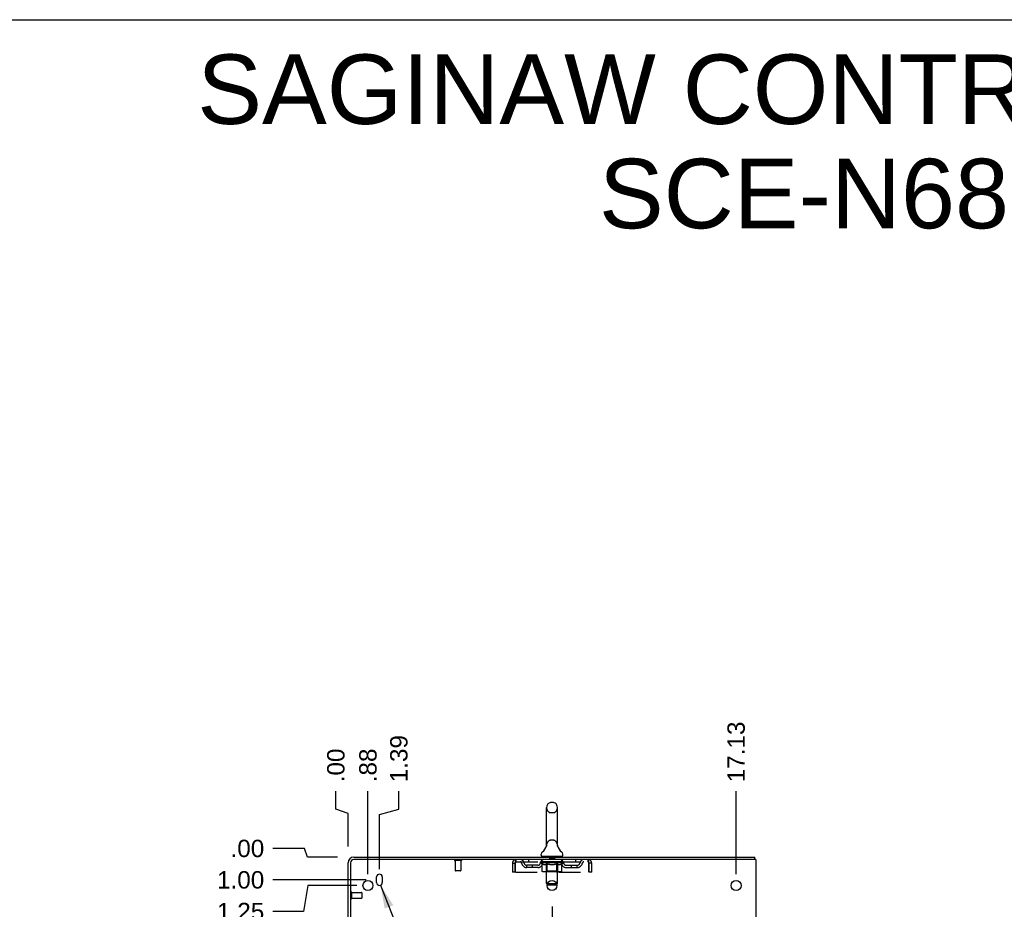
# Model space of a CAD drawing. Header units: inches. Extents: x 0 to 174, y 0 to 112.
# Tile 28 of 29: x 87 to 130, y 73 to 112. Entities that reach past the tile are written whole.
import ezdxf

# ---------------------------------------------------------------- set-up
doc = ezdxf.new("R2010")
doc.units = ezdxf.units.IN
doc.header["$LTSCALE"] = 9.560375
doc.header["$MEASUREMENT"] = 0
doc.linetypes.add('HIDDEN', pattern=[0.2, 0.1, -0.1])
doc.layers.get('0').update_dxf_attribs({"linetype": 'CONTINUOUS'})
doc.layers.add('DEFAULT_2', color=8, linetype='HIDDEN')
doc.layers.add('DIMENSIONS', color=7, linetype='CONTINUOUS')
doc.styles.get("Standard").update_dxf_attribs({"font": 'arial.ttf'})
doc.dimstyles.new('DIMSTYLE_2', dxfattribs={"dimtxt": 0.766875, "dimasz": 1.0225, "dimexe": 0.09, "dimexo": 0.07, "dimgap": 0.01875, "dimtad": 0, "dimtih": 1, "dimtoh": 1, "dimzin": 4, "dimdsep": 46, "dimtxsty": 'Standard', "dimblk": '_FILLED', "dimblk1": '_FILLED', "dimblk2": '_FILLED', "dimcen": 0.09, "dimadec": 3, "dimazin": 1, "dimtfac": 1, "dimtdec": 3, "dimtofl": 0, "dimtmove": 0, "dimatfit": 3, "dimldrblk": '_FILLED', "dimfxl": 0, "dimtolj": 1, "dimtzin": 4, "dimarcsym": 0})
doc.dimstyles.get("Standard").update_dxf_attribs({"dimtxt": 0.869125, "dimasz": 1.0225, "dimexe": 0.09, "dimexo": 0.07, "dimgap": 0.09, "dimtad": 0, "dimtih": 1, "dimtoh": 1, "dimdec": 3, "dimzin": 4, "dimdsep": 46, "dimtxsty": 'Standard', "dimblk": '_FILLED', "dimblk1": '_FILLED', "dimblk2": '_FILLED', "dimcen": 0.09, "dimadec": 3, "dimazin": 1, "dimtp": 0.001, "dimtm": 0.001, "dimtfac": 1, "dimtdec": 3, "dimtofl": 0, "dimtmove": 0, "dimatfit": 3, "dimldrblk": '_FILLED', "dimfxl": 0, "dimtolj": 1, "dimtzin": 4, "dimarcsym": 0})

# ---------------------------------------------------------------- blocks, each defined once
blk = doc.blocks.new('*D10')
at = {"layer": 'DIMENSIONS', "color": 2, "linetype": 'Continuous'}
blk.add_line((102.201, 74.526), (98.09, 74.526), dxfattribs=at)
at = {"layer": 'DIMENSIONS', "color": 2, "linetype": 'Continuous', "insert": (97.707, 74.91), "char_height": 0.7669, "width": 2.08396, "attachment_point": 3, "line_spacing_factor": 0.9}
blk.add_mtext('1.00', dxfattribs=at)
blk = doc.blocks.new('_FILLED')
at = {"color": 0, "linetype": 'ByBlock'}
blk.add_solid([(0, 0), (-1, 0.2), (-1, -0.2)], dxfattribs=at)
blk = doc.blocks.new('*D11')
at = {"layer": 'DIMENSIONS', "color": 2, "linetype": 'Continuous'}
for p, q in [((99.485, 75.912), (98.09, 75.912)), ((99.609, 75.526), (99.485, 75.912)), ((100.938, 75.526), (99.609, 75.526))]:
    blk.add_line(p, q, dxfattribs=at)
at = {"layer": 'DIMENSIONS', "color": 2, "linetype": 'Continuous', "insert": (97.707, 76.295), "char_height": 0.7669, "width": 1.48814, "attachment_point": 3, "line_spacing_factor": 0.9}
blk.add_mtext('.00', dxfattribs=at)
blk = doc.blocks.new('*D12')
at = {"layer": 'DIMENSIONS', "color": 2, "linetype": 'Continuous'}
for p, q in [((99.628, 74.276), (99.432, 73.126)), ((101.785, 74.276), (99.628, 74.276)), ((99.432, 73.126), (98.09, 73.126))]:
    blk.add_line(p, q, dxfattribs=at)
at = {"layer": 'DIMENSIONS', "color": 2, "linetype": 'Continuous', "insert": (97.707, 73.51), "char_height": 0.7669, "width": 2.08396, "attachment_point": 3, "line_spacing_factor": 0.9}
blk.add_mtext('1.25', dxfattribs=at)
blk = doc.blocks.new('*D13')
at = {"layer": 'DIMENSIONS', "color": 2, "linetype": 'Continuous'}
blk.add_line((104.941, 48.526), (98.09, 48.526), dxfattribs=at)
at = {"layer": 'DIMENSIONS', "color": 2, "linetype": 'Continuous', "insert": (97.707, 48.91), "char_height": 0.7669, "width": 2.67979, "attachment_point": 3, "line_spacing_factor": 0.9}
blk.add_mtext('27.00', dxfattribs=at)
blk = doc.blocks.new('*D14')
at = {"layer": 'DIMENSIONS', "color": 2, "linetype": 'Continuous'}
blk.add_line((104.941, 44.026), (98.09, 44.026), dxfattribs=at)
at = {"layer": 'DIMENSIONS', "color": 2, "linetype": 'Continuous', "insert": (97.707, 44.41), "char_height": 0.7669, "width": 2.67979, "attachment_point": 3, "line_spacing_factor": 0.9}
blk.add_mtext('31.50', dxfattribs=at)
blk = doc.blocks.new('*D15')
at = {"layer": 'DIMENSIONS', "color": 2, "linetype": 'Continuous'}
for p, q in [((99.307, 45.675), (98.09, 45.675)), ((99.453, 45.276), (99.307, 45.675)), ((101.785, 45.276), (99.453, 45.276))]:
    blk.add_line(p, q, dxfattribs=at)
at = {"layer": 'DIMENSIONS', "color": 2, "linetype": 'Continuous', "insert": (97.707, 46.059), "char_height": 0.7669, "width": 2.67979, "attachment_point": 3, "line_spacing_factor": 0.9}
blk.add_mtext('30.25', dxfattribs=at)
blk = doc.blocks.new('*D16')
at = {"layer": 'DIMENSIONS', "color": 2, "linetype": 'Continuous'}
for p, q in [((99.402, 42.776), (99.281, 42.391)), ((109.91, 42.776), (99.402, 42.776)), ((99.281, 42.391), (98.09, 42.391))]:
    blk.add_line(p, q, dxfattribs=at)
at = {"layer": 'DIMENSIONS', "color": 2, "linetype": 'Continuous', "insert": (97.707, 42.775), "char_height": 0.7669, "width": 2.67979, "attachment_point": 3, "line_spacing_factor": 0.9}
blk.add_mtext('32.75', dxfattribs=at)
blk = doc.blocks.new('*D18')
at = {"layer": 'DIMENSIONS', "color": 2, "linetype": 'Continuous'}
blk.add_line((102.282, 74.773), (102.282, 78.445), dxfattribs=at)
at = {"layer": 'DIMENSIONS', "color": 2, "linetype": 'Continuous', "insert": (101.898, 78.829), "char_height": 0.7669, "width": 1.48814, "attachment_point": 1, "rotation": 90, "line_spacing_factor": 0.9}
blk.add_mtext('.88', dxfattribs=at)
blk = doc.blocks.new('*D19')
at = {"layer": 'DIMENSIONS', "color": 2, "linetype": 'Continuous'}
for p, q in [((100.865, 77.644), (100.865, 78.445)), ((101.407, 77.45), (100.865, 77.644)), ((101.407, 75.996), (101.407, 77.45))]:
    blk.add_line(p, q, dxfattribs=at)
at = {"layer": 'DIMENSIONS', "color": 2, "linetype": 'Continuous', "insert": (100.481, 78.829), "char_height": 0.7669, "width": 1.48814, "attachment_point": 1, "rotation": 90, "line_spacing_factor": 0.9}
blk.add_mtext('.00', dxfattribs=at)
blk = doc.blocks.new('*D20')
at = {"layer": 'DIMENSIONS', "color": 2, "linetype": 'Continuous'}
for p, q in [((103.645, 77.646), (103.645, 78.445)), ((102.792, 77.406), (103.645, 77.646)), ((102.792, 74.992), (102.792, 77.406))]:
    blk.add_line(p, q, dxfattribs=at)
at = {"layer": 'DIMENSIONS', "color": 2, "linetype": 'Continuous', "insert": (103.262, 78.829), "char_height": 0.7669, "width": 2.08396, "attachment_point": 1, "rotation": 90, "line_spacing_factor": 0.9}
blk.add_mtext('1.39', dxfattribs=at)
blk = doc.blocks.new('*D21')
at = {"layer": 'DIMENSIONS', "color": 2, "linetype": 'Continuous'}
blk.add_line((110.407, 73.342), (110.407, 72.028), dxfattribs=at)
at = {"layer": 'DIMENSIONS', "color": 2, "linetype": 'Continuous', "insert": (110.023, 71.645), "char_height": 0.7669, "width": 2.08396, "attachment_point": 3, "rotation": 90, "line_spacing_factor": 0.9}
blk.add_mtext('9.00', dxfattribs=at)
blk = doc.blocks.new('*D22')
at = {"layer": 'DIMENSIONS', "color": 2, "linetype": 'Continuous'}
blk.add_line((118.532, 74.773), (118.532, 78.445), dxfattribs=at)
at = {"layer": 'DIMENSIONS', "color": 2, "linetype": 'Continuous', "insert": (118.148, 78.829), "char_height": 0.7669, "width": 2.67979, "attachment_point": 1, "rotation": 90, "line_spacing_factor": 0.9}
blk.add_mtext('17.13', dxfattribs=at)

msp = doc.modelspace()

# ---------------------------------------------------------------- linework, layer by layer
at = {"color": 7, "linetype": 'Continuous'}
for p, q in [((0, 112.475), (173.825, 112.475)), ((110.471, 77.934), (110.343, 77.934)), ((110.165, 76.049), (110.165, 77.712)), ((110.648, 76.049), (110.648, 77.712)), ((110.165, 76.044), (110.165, 76.049)), ((110.648, 76.049), (110.648, 76.044)), ((109.932, 75.616), (109.932, 75.654)), ((110.16, 76.005), (110.16, 76.004)), ((110.164, 76.02), (110.163, 76.02)), ((110.163, 76.02), (110.163, 76.019)), ((110.163, 76.019), (110.163, 76.018)), ((110.163, 76.018), (110.163, 76.018)), ((110.165, 76.027), (110.164, 76.026)), ((110.164, 76.026), (110.164, 76.025)), ((110.164, 76.026), (110.164, 76.026)), ((110.164, 76.025), (110.164, 76.024)), ((110.164, 76.025), (110.164, 76.024)), ((110.164, 76.024), (110.164, 76.023)), ((110.164, 76.024), (110.164, 76.023)), ((110.164, 76.023), (110.164, 76.022)), ((110.164, 76.022), (110.164, 76.022)), ((110.164, 76.022), (110.164, 76.021)), ((110.164, 76.021), (110.164, 76.02)), ((110.165, 76.044), (110.165, 76.043)), ((110.165, 76.043), (110.165, 76.042)), ((110.165, 76.043), (110.165, 76.042)), ((110.165, 76.042), (110.165, 76.041)), ((110.165, 76.042), (110.165, 76.041)), ((110.165, 76.041), (110.165, 76.04)), ((110.165, 76.04), (110.165, 76.039)), ((110.165, 76.039), (110.165, 76.038)), ((110.165, 76.039), (110.165, 76.038)), ((110.165, 76.038), (110.165, 76.037)), ((110.165, 76.037), (110.165, 76.036)), ((110.165, 76.037), (110.165, 76.036)), ((110.165, 76.036), (110.165, 76.035)), ((110.165, 76.035), (110.165, 76.034)), ((110.165, 76.034), (110.165, 76.034)), ((110.165, 76.034), (110.165, 76.033)), ((110.165, 76.033), (110.165, 76.032)), ((110.165, 76.033), (110.165, 76.032)), ((110.165, 76.032), (110.165, 76.031)), ((110.165, 76.031), (110.165, 76.03)), ((110.165, 76.031), (110.165, 76.03)), ((110.165, 76.03), (110.165, 76.029)), ((110.165, 76.029), (110.165, 76.028)), ((110.165, 76.029), (110.165, 76.028)), ((110.165, 76.028), (110.165, 76.027)), ((110.165, 76.028), (110.165, 76.027)), ((110.648, 76.043), (110.648, 76.044)), ((110.648, 76.044), (110.648, 76.044)), ((110.648, 76.037), (110.648, 76.038)), ((110.648, 76.036), (110.648, 76.037)), ((110.648, 76.037), (110.648, 76.037)), ((110.648, 76.035), (110.648, 76.036)), ((110.648, 76.036), (110.648, 76.036)), ((110.648, 76.034), (110.648, 76.035)), ((110.649, 76.034), (110.648, 76.034)), ((110.649, 76.033), (110.649, 76.034)), ((110.649, 76.032), (110.649, 76.033)), ((110.649, 76.033), (110.649, 76.033)), ((110.649, 76.031), (110.649, 76.032)), ((110.649, 76.03), (110.649, 76.031)), ((110.649, 76.031), (110.649, 76.031)), ((110.649, 76.029), (110.649, 76.03)), ((110.649, 76.03), (110.649, 76.03)), ((110.649, 76.028), (110.649, 76.029)), ((110.649, 76.027), (110.649, 76.028)), ((110.649, 76.028), (110.649, 76.028)), ((110.649, 76.026), (110.649, 76.027)), ((110.649, 76.024), (110.649, 76.026)), ((110.649, 76.025), (110.649, 76.026)), ((110.65, 76.024), (110.649, 76.025)), ((110.65, 76.023), (110.65, 76.024)), ((110.65, 76.022), (110.65, 76.023)), ((110.65, 76.022), (110.65, 76.023)), ((110.65, 76.021), (110.65, 76.022)), ((110.65, 76.02), (110.65, 76.021)), ((110.65, 76.019), (110.65, 76.02)), ((110.65, 76.018), (110.65, 76.019)), ((110.651, 76.018), (110.65, 76.018)), ((110.654, 76.004), (110.654, 76.005)), ((110.882, 75.616), (110.882, 75.654)), ((109.969, 75.556), (109.969, 75.526)), ((110.844, 75.556), (109.969, 75.556)), ((110.844, 75.556), (110.844, 75.526)), ((119.351, 75.422), (119.317, 75.422)), ((119.355, 75.422), (119.355, 75.526)), ((110.218, 74.306), (110.195, 74.329)), ((110.208, 74.366), (110.606, 74.366)), ((110.596, 74.306), (110.619, 74.329)), ((110.218, 74.306), (110.596, 74.306))]:
    msp.add_line(p, q, dxfattribs=at)
at = {"color": 3, "linetype": 'Continuous'}
for p, q in [((101.407, 72.13), (101.407, 75.28)), ((101.511, 75.28), (101.511, 72.119)), ((101.653, 75.526), (119.355, 75.526)), ((119.317, 75.422), (101.653, 75.422)), ((119.407, 75.422), (119.351, 75.422)), ((119.407, 75.422), (119.407, 7.63)), ((102.667, 74.401), (102.667, 74.651)), ((102.917, 74.651), (102.917, 74.401))]:
    msp.add_line(p, q, dxfattribs=at)
at = {"color": 7, "linetype": 'Continuous'}
for points in [[(110.648, 76.039), (110.648, 76.039), (110.648, 76.04), (110.648, 76.041), (110.648, 76.041), (110.648, 76.042), (110.648, 76.043), (110.648, 76.043)], [(110.648, 76.04), (110.648, 76.041), (110.648, 76.041), (110.648, 76.042), (110.648, 76.043), (110.648, 76.043)], [(110.648, 76.038), (110.648, 76.039), (110.648, 76.039)]]:
    msp.add_lwpolyline(points, dxfattribs=at)
at = {"color": 3, "linetype": 'Continuous'}
for centre in [(102.282, 74.276), (110.407, 74.276), (118.532, 74.276)]:
    msp.add_circle(centre, 0.219, dxfattribs=at)
at = {"color": 7, "linetype": 'Continuous'}
for centre, radius, start, end in [((110.407, 77.712), 0.241, 123.1848, 180), ((110.343, 77.809), 0.125, 90, 123.1848), ((110.471, 77.809), 0.125, 56.8152, 90), ((110.407, 77.712), 0.241, 0, 56.8152), ((110.057, 75.654), 0.125, 126.7414, 180), ((109.992, 75.616), 0.06, 180, 270), ((109.683, 76.155), 0.5, 306.7414, 344.6791), ((111.131, 76.155), 0.5, 195.3209, 233.2586), ((110.822, 75.616), 0.06, 270, 360), ((110.757, 75.654), 0.125, 0, 53.2586)]:
    msp.add_arc(centre, radius, start, end, dxfattribs=at)
at = {"color": 3, "linetype": 'Continuous'}
for centre, radius, start, end in [((101.653, 75.28), 0.246, 90, 180), ((101.653, 75.28), 0.142, 90, 180), ((102.792, 74.651), 0.125, 0, 180), ((102.792, 74.401), 0.125, 180, 360)]:
    msp.add_arc(centre, radius, start, end, dxfattribs=at)
at = {"layer": 'DEFAULT_2', "color": 8, "linetype": 'HIDDEN'}
for p, q in [((110.471, 77.489), (110.343, 77.489)), ((110.471, 76.271), (110.343, 76.271)), ((110.16, 76.005), (110.16, 76.005)), ((110.16, 76.004), (110.16, 76.004)), ((110.16, 76.004), (110.16, 76.004)), ((110.16, 76.004), (110.16, 76.004)), ((110.16, 76.004), (110.16, 76.004)), ((110.654, 76.004), (110.654, 76.004)), ((106.403, 75.379), (106.119, 75.379)), ((106.137, 75.379), (106.137, 74.932)), ((106.385, 75.379), (106.385, 74.932)), ((108.657, 75.255), (108.657, 74.86)), ((108.657, 75.255), (108.761, 75.255)), ((108.761, 75.255), (108.761, 74.86)), ((108.791, 74.86), (108.791, 75.255)), ((108.824, 75.318), (108.824, 75.422)), ((108.824, 75.318), (111.99, 75.318)), ((109.376, 75.422), (109.376, 75.318)), ((109.901, 75.281), (109.901, 75.313)), ((109.901, 75.313), (110.146, 75.313)), ((109.978, 75.227), (109.901, 75.281)), ((110.913, 75.281), (109.901, 75.281)), ((109.902, 75.313), (109.902, 75.317)), ((109.998, 75.316), (109.902, 75.317)), ((109.908, 75.313), (109.908, 75.318)), ((109.915, 75.31), (109.915, 75.313)), ((109.915, 75.31), (110.898, 75.31)), ((109.922, 75.31), (109.922, 75.313)), ((109.923, 75.31), (109.923, 75.313)), ((109.931, 75.313), (109.931, 75.318)), ((109.944, 75.31), (109.944, 75.313)), ((109.946, 75.31), (109.946, 75.313)), ((109.968, 75.313), (109.968, 75.318)), ((109.969, 75.318), (109.969, 75.422)), ((109.978, 74.902), (109.978, 75.227)), ((109.978, 75.227), (109.99, 75.219)), ((109.98, 75.31), (109.98, 75.313)), ((109.982, 75.31), (109.982, 75.313)), ((110.002, 75.212), (109.99, 75.219)), ((109.998, 75.313), (109.998, 75.316)), ((110.013, 75.205), (110.002, 75.212)), ((110.025, 75.2), (110.013, 75.205)), ((110.019, 75.313), (110.019, 75.318)), ((110.02, 75.31), (110.02, 75.313)), ((110.021, 75.31), (110.021, 75.313)), ((110.023, 75.31), (110.023, 75.313)), ((110.036, 75.195), (110.025, 75.2)), ((110.029, 75.31), (110.029, 75.313)), ((110.029, 75.31), (110.029, 75.313)), ((110.032, 75.31), (110.032, 75.313)), ((110.034, 75.31), (110.034, 75.314)), ((110.048, 75.192), (110.036, 75.195)), ((110.038, 75.31), (110.038, 75.313)), ((110.123, 75.192), (110.048, 75.192)), ((110.049, 75.31), (110.049, 75.313)), ((110.064, 75.31), (110.064, 75.315)), ((110.064, 75.31), (110.064, 75.313)), ((110.08, 75.31), (110.08, 75.313)), ((110.08, 75.31), (110.08, 75.313)), ((110.081, 75.313), (110.081, 75.318)), ((110.089, 75.31), (110.089, 75.313)), ((110.093, 75.31), (110.093, 75.313)), ((110.1, 75.31), (110.1, 75.313)), ((110.109, 75.31), (110.109, 75.316)), ((110.121, 75.31), (110.121, 75.313)), ((110.123, 75.192), (110.134, 75.195)), ((110.124, 75.31), (110.124, 75.313)), ((110.146, 75.2), (110.134, 75.195)), ((110.157, 75.205), (110.145, 75.2)), ((110.146, 75.31), (110.146, 75.313)), ((110.149, 75.556), (110.149, 75.526)), ((110.199, 75.313), (110.15, 75.313)), ((110.154, 75.313), (110.154, 75.318)), ((110.157, 74.904), (110.157, 75.279)), ((110.169, 75.211), (110.157, 75.205)), ((110.158, 74.366), (110.158, 75.526)), ((110.159, 75.31), (110.159, 75.313)), ((110.163, 75.31), (110.163, 75.313)), ((110.168, 75.31), (110.168, 75.317)), ((110.18, 75.219), (110.168, 75.211)), ((110.171, 75.31), (110.171, 75.313)), ((110.18, 75.31), (110.18, 75.313)), ((110.192, 75.226), (110.18, 75.218)), ((110.192, 74.902), (110.192, 75.226)), ((110.192, 75.226), (110.215, 75.219)), ((110.199, 75.31), (110.199, 75.313)), ((110.259, 75.313), (110.212, 75.313)), ((110.238, 75.212), (110.215, 75.219)), ((110.228, 75.31), (110.228, 75.313)), ((110.234, 75.313), (110.234, 75.318)), ((110.237, 75.31), (110.237, 75.313)), ((110.261, 75.205), (110.238, 75.212)), ((110.239, 75.31), (110.239, 75.318)), ((110.241, 75.31), (110.241, 75.313)), ((110.247, 75.31), (110.247, 75.313)), ((110.259, 75.31), (110.259, 75.313)), ((110.283, 75.2), (110.261, 75.205)), ((110.323, 75.313), (110.28, 75.313)), ((110.306, 75.195), (110.283, 75.2)), ((110.29, 75.31), (110.29, 75.313)), ((110.302, 75.546), (110.302, 75.466)), ((110.328, 75.192), (110.305, 75.196)), ((110.502, 75.456), (110.312, 75.456)), ((110.315, 75.313), (110.407, 75.318)), ((110.319, 75.313), (110.319, 75.318)), ((110.319, 75.313), (110.319, 75.318)), ((110.319, 75.318), (110.319, 75.318)), ((110.319, 75.31), (110.319, 75.313)), ((110.322, 75.31), (110.322, 75.313)), ((110.323, 75.31), (110.323, 75.313)), ((110.324, 75.31), (110.324, 75.313)), ((110.486, 75.192), (110.328, 75.192)), ((110.39, 75.313), (110.352, 75.313)), ((110.356, 75.31), (110.356, 75.313)), ((110.39, 75.31), (110.39, 75.313)), ((110.405, 75.313), (110.405, 75.313)), ((110.405, 75.31), (110.405, 75.313)), ((110.405, 75.31), (110.405, 75.313)), ((110.407, 75.313), (110.407, 75.318)), ((110.407, 75.318), (110.498, 75.313)), ((110.409, 75.31), (110.409, 75.313)), ((110.409, 75.31), (110.409, 75.313)), ((110.409, 75.313), (110.409, 75.313)), ((110.423, 75.31), (110.423, 75.313)), ((110.424, 75.313), (110.462, 75.313)), ((110.458, 75.31), (110.458, 75.313)), ((110.486, 75.192), (110.508, 75.195)), ((110.49, 75.31), (110.49, 75.313)), ((110.49, 75.31), (110.49, 75.313)), ((110.49, 75.313), (110.534, 75.313)), ((110.491, 75.31), (110.491, 75.313)), ((110.494, 75.313), (110.494, 75.318)), ((110.494, 75.318), (110.495, 75.318)), ((110.494, 75.31), (110.494, 75.313)), ((110.495, 75.313), (110.495, 75.318)), ((110.53, 75.2), (110.508, 75.195)), ((110.512, 75.546), (110.512, 75.466)), ((110.523, 75.31), (110.523, 75.313)), ((110.552, 75.205), (110.53, 75.2)), ((110.574, 75.211), (110.552, 75.205)), ((110.555, 75.31), (110.555, 75.313)), ((110.555, 75.313), (110.602, 75.313)), ((110.567, 75.31), (110.567, 75.313)), ((110.573, 75.31), (110.573, 75.313)), ((110.597, 75.218), (110.574, 75.211)), ((110.575, 75.31), (110.575, 75.318)), ((110.577, 75.31), (110.577, 75.313)), ((110.58, 75.313), (110.58, 75.318)), ((110.586, 75.31), (110.586, 75.313)), ((110.62, 75.226), (110.597, 75.218)), ((110.615, 75.31), (110.615, 75.313)), ((110.615, 75.313), (110.664, 75.313)), ((110.62, 74.902), (110.62, 75.226)), ((110.62, 75.226), (110.631, 75.218)), ((110.642, 75.211), (110.631, 75.218)), ((110.634, 75.31), (110.634, 75.313)), ((110.653, 75.205), (110.642, 75.211)), ((110.643, 75.31), (110.643, 75.313)), ((110.646, 75.31), (110.646, 75.317)), ((110.651, 75.31), (110.651, 75.313)), ((110.664, 75.2), (110.653, 75.205)), ((110.655, 75.31), (110.655, 75.313)), ((110.656, 74.366), (110.656, 75.526)), ((110.657, 74.904), (110.657, 75.279)), ((110.66, 75.313), (110.66, 75.318)), ((110.664, 75.556), (110.664, 75.526)), ((110.675, 75.196), (110.664, 75.2)), ((110.668, 75.31), (110.668, 75.313)), ((110.668, 75.313), (110.829, 75.313)), ((110.685, 75.192), (110.675, 75.196)), ((110.768, 75.192), (110.685, 75.192)), ((110.69, 75.31), (110.69, 75.313)), ((110.692, 75.31), (110.692, 75.313)), ((110.705, 75.31), (110.705, 75.316)), ((110.714, 75.31), (110.714, 75.313)), ((110.721, 75.31), (110.721, 75.313)), ((110.724, 75.31), (110.724, 75.313)), ((110.732, 75.313), (110.732, 75.318)), ((110.733, 75.31), (110.733, 75.313)), ((110.733, 75.31), (110.733, 75.313)), ((110.75, 75.31), (110.75, 75.315)), ((110.75, 75.31), (110.75, 75.313)), ((110.765, 75.31), (110.765, 75.313)), ((110.768, 75.192), (110.779, 75.196)), ((110.776, 75.31), (110.776, 75.313)), ((110.779, 75.31), (110.779, 75.314)), ((110.79, 75.2), (110.779, 75.195)), ((110.782, 75.31), (110.782, 75.313)), ((110.785, 75.31), (110.785, 75.313)), ((110.785, 75.31), (110.785, 75.313)), ((110.801, 75.205), (110.79, 75.2)), ((110.791, 75.31), (110.791, 75.313)), ((110.793, 75.31), (110.793, 75.313)), ((110.794, 75.31), (110.794, 75.313)), ((110.795, 75.313), (110.795, 75.318)), ((110.812, 75.211), (110.801, 75.205)), ((110.823, 75.218), (110.811, 75.211)), ((110.834, 75.225), (110.822, 75.218)), ((110.831, 75.31), (110.831, 75.313)), ((110.834, 75.31), (110.834, 75.313)), ((110.834, 75.225), (110.913, 75.281)), ((110.834, 74.902), (110.834, 75.225)), ((110.844, 75.318), (110.844, 75.422)), ((110.845, 75.313), (110.845, 75.318)), ((110.868, 75.31), (110.868, 75.313)), ((110.87, 75.31), (110.87, 75.313)), ((110.883, 75.313), (110.883, 75.318)), ((110.891, 75.31), (110.891, 75.313)), ((110.891, 75.31), (110.891, 75.313)), ((110.898, 75.31), (110.898, 75.313)), ((110.905, 75.313), (110.905, 75.318)), ((110.913, 75.281), (110.913, 75.318)), ((111.438, 75.422), (111.438, 75.318)), ((111.99, 75.422), (111.99, 75.318)), ((112.023, 75.255), (112.023, 74.86)), ((112.053, 74.86), (112.053, 75.255)), ((112.157, 75.255), (112.053, 75.255)), ((112.157, 74.86), (112.157, 75.255)), ((106.375, 74.922), (106.147, 74.922)), ((108.761, 74.86), (108.657, 74.86)), ((108.791, 74.86), (112.023, 74.86)), ((109.292, 75.067), (109.292, 75.171)), ((109.775, 75.171), (109.292, 75.171)), ((109.775, 75.067), (109.292, 75.067)), ((109.542, 75.067), (109.542, 75.171)), ((110.799, 74.872), (110.012, 74.872)), ((110.157, 74.904), (110.125, 74.872)), ((110.657, 74.904), (110.157, 74.904)), ((110.603, 74.872), (110.605, 74.872)), ((110.609, 74.874), (110.611, 74.876)), ((110.611, 74.876), (110.613, 74.877)), ((110.657, 74.904), (110.689, 74.872)), ((111.038, 75.171), (111.521, 75.171)), ((111.038, 75.067), (111.521, 75.067)), ((111.271, 75.067), (111.271, 75.171)), ((111.521, 75.067), (111.521, 75.171)), ((112.157, 74.86), (112.053, 74.86)), ((110.195, 74.329), (110.158, 74.366)), ((110.208, 74.366), (110.158, 74.366)), ((110.656, 74.366), (110.606, 74.366)), ((110.619, 74.329), (110.656, 74.366)), ((101.554, 73.98), (101.554, 73.696)), ((101.554, 73.962), (102.001, 73.962)), ((102.011, 73.952), (102.011, 73.724)), ((101.554, 73.714), (102.001, 73.714))]:
    msp.add_line(p, q, dxfattribs=at)
for points in [[(108.791, 75.255), (108.793, 75.274), (108.796, 75.292), (108.798, 75.31), (108.8, 75.328), (108.803, 75.344), (108.805, 75.359), (108.807, 75.373), (108.81, 75.386), (108.812, 75.397), (108.814, 75.406), (108.817, 75.413), (108.819, 75.418), (108.821, 75.421), (108.824, 75.422)], [(108.791, 75.255), (108.793, 75.262), (108.796, 75.269), (108.798, 75.276), (108.8, 75.283), (108.803, 75.289), (108.805, 75.295), (108.807, 75.3), (108.81, 75.305), (108.812, 75.309), (108.814, 75.312), (108.817, 75.315), (108.819, 75.317), (108.821, 75.318), (108.824, 75.318)], [(111.99, 75.422), (111.992, 75.421), (111.995, 75.418), (111.997, 75.413), (111.999, 75.406), (112.002, 75.397), (112.004, 75.386), (112.006, 75.373), (112.009, 75.359), (112.011, 75.344), (112.013, 75.328), (112.016, 75.31), (112.018, 75.292), (112.02, 75.274), (112.023, 75.255)], [(111.99, 75.318), (111.992, 75.318), (111.995, 75.317), (111.997, 75.315), (111.999, 75.312), (112.002, 75.309), (112.004, 75.305), (112.006, 75.3), (112.009, 75.295), (112.011, 75.289), (112.013, 75.283), (112.016, 75.276), (112.018, 75.269), (112.02, 75.262), (112.023, 75.255)], [(110.012, 74.872), (110.008, 74.872), (110.004, 74.873), (110, 74.874), (109.996, 74.876), (109.992, 74.877), (109.989, 74.88), (109.986, 74.883), (109.983, 74.886), (109.981, 74.889), (109.979, 74.893), (109.978, 74.897), (109.978, 74.902)], [(110.209, 74.872), (110.207, 74.872), (110.205, 74.873), (110.203, 74.874), (110.201, 74.876), (110.199, 74.877), (110.197, 74.88), (110.196, 74.883), (110.195, 74.886), (110.193, 74.889), (110.193, 74.893), (110.192, 74.897), (110.192, 74.902)], [(110.605, 74.872), (110.607, 74.873), (110.609, 74.874)], [(110.613, 74.877), (110.614, 74.88), (110.616, 74.883), (110.617, 74.886), (110.618, 74.889)], [(110.614, 74.88), (110.616, 74.883), (110.617, 74.886)], [(110.618, 74.889), (110.619, 74.893), (110.62, 74.897), (110.62, 74.902)], [(110.619, 74.893), (110.62, 74.897), (110.62, 74.902)], [(110.799, 74.872), (110.804, 74.872), (110.808, 74.873), (110.812, 74.874), (110.816, 74.876), (110.819, 74.877), (110.823, 74.88), (110.826, 74.883), (110.828, 74.886), (110.831, 74.889), (110.832, 74.893), (110.833, 74.897), (110.834, 74.902)]]:
    msp.add_lwpolyline(points, dxfattribs=at)
for centre, radius, start, end in [((110.407, 77.712), 0.241, 180, 236.8152), ((110.343, 77.614), 0.125, 236.8152, 270), ((110.471, 77.614), 0.125, 270, 303.1848), ((110.407, 77.712), 0.241, 303.1848, 360), ((110.407, 76.049), 0.241, 123.1848, 180), ((110.343, 76.146), 0.125, 90, 123.1848), ((110.471, 76.146), 0.125, 56.8152, 90), ((110.407, 76.049), 0.241, 0, 56.8152), ((106.119, 75.401), 0.0215, 90, 270), ((106.403, 75.401), 0.0215, 270, 90), ((108.824, 75.255), 0.167, 90, 180), ((108.824, 75.255), 0.063, 90, 180), ((109.003, 75.255), 0.167, 8.0716, 90), ((109.004, 75.256), 0.0625, 7.9863, 90), ((109.292, 75.296), 0.229, 187.9863, 270), ((109.292, 75.296), 0.125, 188.0716, 270), ((109.775, 75.296), 0.125, 270, 351.9284), ((109.775, 75.296), 0.229, 270, 352.0137), ((110.064, 75.255), 0.167, 90, 171.9284), ((110.064, 75.256), 0.0625, 90, 172.0137), ((110.125, 75.279), 0.0318, 0, 90), ((110.128, 75.526), 0.03, 0, 90), ((110.292, 75.546), 0.01, 0, 90), ((110.312, 75.466), 0.01, 180, 270), ((110.502, 75.466), 0.01, 270, 360), ((110.522, 75.546), 0.01, 90, 180), ((110.686, 75.526), 0.03, 90, 180), ((110.689, 75.279), 0.0318, 90, 180), ((110.749, 75.255), 0.167, 8.0716, 90), ((110.75, 75.256), 0.0625, 7.9863, 90), ((111.038, 75.296), 0.229, 187.9863, 270), ((111.038, 75.296), 0.125, 188.0716, 270), ((111.521, 75.296), 0.125, 270, 351.9284), ((111.521, 75.296), 0.229, 270, 352.0137), ((111.811, 75.255), 0.167, 90, 171.9284), ((111.81, 75.256), 0.0625, 90, 172.0137), ((111.99, 75.255), 0.167, 0, 90), ((111.99, 75.255), 0.063, 0, 90), ((106.147, 74.932), 0.01, 180, 270), ((106.375, 74.932), 0.01, 270, 360), ((101.532, 73.98), 0.0215, 0, 180), ((102.001, 73.952), 0.01, 0, 90), ((101.532, 73.696), 0.0215, 180, 360), ((102.001, 73.724), 0.01, 270, 360)]:
    msp.add_arc(centre, radius, start, end, dxfattribs=at)
for centre, major_axis, ratio, start_param, end_param in [((110.407, 75.318), (0.506, 0.005), 0.05963, 9.249616, 9.431313), ((110.407, 75.318), (0.506, 0), 0.060556, -3.083241, -2.96706), ((109.865, 75.309), (0.158, 0.002), 0.05963, 0.25549, 1.295341), ((110.407, 75.318), (0.506, 0.011), 0.05688, 2.791345, 2.965878), ((109.92, 75.309), (0.158, -0.002), 0.05963, 0.605815, 1.645666), ((110.407, 75.318), (0.506, -0.005), 0.05963, -2.96643, -2.791898), ((109.865, 75.303), (0.158, 0.003), 0.05688, 1.20151, 1.294789), ((109.92, 75.303), (0.158, 0), 0.060556, 1.551758, 1.645036), ((109.885, 75.303), (0.158, 0.002), 0.05963, 1.170259, 1.376596), ((109.921, 75.305), (0.131, 0.001), 0.05963, 1.065228, 1.614276), ((109.905, 75.305), (0.131, 0.003), 0.05688, 0.890143, 1.43919), ((109.952, 75.305), (0.131, 0), 0.060556, 1.240391, 1.789438), ((109.862, 75.309), (0.158, 0.003), 0.05688, 0.080405, 1.120256), ((110.407, 75.318), (0.506, 0.015), 0.052395, 2.616403, 2.790936), ((109.97, 75.309), (0.158, -0.003), 0.05688, 0.7809, 1.820751), ((110.407, 75.318), (0.506, -0.011), 0.05688, -2.791345, -2.616812), ((109.862, 75.303), (0.158, 0.005), 0.052395, 1.026568, 1.119847), ((109.97, 75.303), (0.158, -0.002), 0.05963, 1.72692, 1.820198), ((109.905, 75.305), (0.131, 0.004), 0.052395, 0.715201, 1.264248), ((109.996, 75.305), (0.131, -0.001), 0.05963, 1.415553, 1.9646), ((110.407, 75.318), (0.506, 0.02), 0.046319, 2.441654, 2.616187), ((110.034, 75.309), (0.158, -0.005), 0.052395, 0.955842, 1.995693), ((109.876, 75.309), (0.158, 0.005), 0.052395, -0.094537, 0.945314), ((110.407, 75.318), (0.506, -0.015), 0.052395, -2.616403, -2.44187), ((109.876, 75.303), (0.158, 0.006), 0.046319, 0.851819, 0.945098), ((110.034, 75.303), (0.158, -0.003), 0.05688, 1.902006, 1.995284), ((109.919, 75.305), (0.131, 0.005), 0.046319, 0.540452, 1.089499), ((110.053, 75.305), (0.131, -0.003), 0.05688, 1.590638, 2.139686), ((109.885, 75.309), (0.158, 0), 0.060556, 0.430652, 0.777569), ((110.407, 75.318), (0.506, 0.024), 0.038841, 2.267123, 2.441656), ((110.108, 75.309), (0.158, -0.006), 0.046319, 1.130591, 2.170442), ((109.906, 75.309), (0.158, 0.006), 0.046319, -0.269286, 0.770565), ((110.407, 75.318), (0.506, -0.02), 0.046319, -2.441654, -2.267121), ((109.906, 75.303), (0.158, 0.007), 0.038841, 0.677289, 0.770567), ((110.108, 75.303), (0.158, -0.005), 0.052395, 2.076947, 2.170226), ((109.949, 75.305), (0.131, 0.006), 0.038841, 0.365921, 0.914969), ((110.12, 75.305), (0.131, -0.004), 0.052395, 1.76558, 2.314627), ((110.407, 75.318), (0.506, 0.027), 0.030195, 2.09281, 2.267343), ((110.192, 75.309), (0.158, -0.007), 0.038841, 1.305122, 2.344973), ((109.951, 75.309), (0.158, 0.007), 0.038841, -0.443817, 0.596034), ((110.407, 75.318), (0.506, -0.024), 0.038841, -2.267123, -2.092591), ((109.951, 75.303), (0.158, 0.008), 0.030195, 0.502975, 0.596254), ((110.192, 75.303), (0.158, -0.006), 0.046319, 2.251696, 2.344975), ((109.992, 75.305), (0.131, 0.007), 0.030195, 0.191608, 0.740655), ((110.197, 75.305), (0.131, -0.005), 0.046319, 1.940329, 2.489376), ((110.009, 75.309), (0.158, 0.008), 0.030195, -0.61813, 0.421721), ((110.407, 75.318), (0.506, 0.029), 0.020645, 1.918687, 2.09322), ((110.282, 75.309), (0.158, -0.008), 0.030195, 1.479435, 2.519286), ((110.407, 75.318), (0.506, -0.027), 0.030195, -2.09281, -1.918277), ((110.009, 75.303), (0.158, 0.009), 0.020645, 0.328852, 0.422131), ((110.282, 75.303), (0.158, -0.007), 0.038841, 2.426227, 2.519505), ((110.048, 75.305), (0.131, 0.007), 0.020645, 0.017485, 0.566532), ((110.279, 75.305), (0.131, -0.006), 0.038841, 2.11486, 2.663907), ((110.08, 75.309), (0.158, 0.009), 0.020645, -0.792253, 0.247598), ((110.407, 75.318), (0.506, 0.03), 0.010478, 1.744704, 1.919237), ((110.376, 75.309), (0.158, -0.009), 0.020645, 1.653558, 2.693409), ((110.407, 75.318), (0.506, -0.029), 0.020645, -1.918687, -1.744154), ((110.08, 75.303), (0.158, 0.009), 0.010478, 0.154869, 0.248148), ((110.376, 75.303), (0.158, -0.008), 0.030195, 2.60054, 2.693819), ((110.115, 75.305), (0.131, 0.008), 0.010478, 6.126688, 6.675735), ((110.366, 75.305), (0.131, -0.007), 0.030195, 2.289173, 2.83822), ((110.161, 75.309), (0.158, 0.009), 0.010478, -0.966236, -0.000846), ((110.471, 75.309), (0.158, -0.009), 0.010478, 1.827541, 2.867392), ((110.407, 75.318), (0.506, -0.03), 0.010478, -1.744704, -1.570171), ((110.471, 75.303), (0.158, -0.009), 0.020645, 2.774664, 2.867942), ((110.454, 75.305), (0.131, -0.007), 0.020645, 2.463296, 3.012344), ((110.342, 75.309), (0.158, 0.009), 0.010478, 0.274201, 1.314052), ((110.273, 75.305), (0.131, 0.008), 0.010478, -0.000483, 0.504314), ((110.249, 75.303), (0.158, 0.009), 0.010478, 0.099668, 0.192946), ((110.407, 75.318), (0.506, 0.03), 0.010478, -1.571421, -1.396888), ((110.564, 75.303), (0.158, -0.009), 0.010478, 2.948646, 3.041925), ((110.54, 75.305), (0.131, -0.008), 0.010478, 2.637279, 3.142076), ((110.437, 75.309), (0.158, 0.009), 0.020645, 0.448184, 1.488034), ((110.36, 75.305), (0.131, 0.007), 0.020645, 0.129249, 0.678296), ((110.342, 75.303), (0.158, 0.009), 0.020645, 0.273651, 0.366929), ((110.653, 75.309), (0.158, -0.009), 0.010478, -3.140747, -2.175357), ((110.407, 75.318), (0.506, 0.029), 0.020645, -1.397439, -1.222906), ((110.407, 75.318), (0.506, -0.03), 0.010478, 1.222355, 1.396888), ((110.531, 75.309), (0.158, 0.008), 0.030195, 0.622307, 1.662158), ((110.448, 75.305), (0.131, 0.007), 0.030195, 0.303372, 0.852419), ((110.698, 75.305), (0.131, -0.008), 0.010478, 2.749043, 3.29809), ((110.733, 75.309), (0.158, -0.009), 0.020645, 2.893995, 3.933846), ((110.437, 75.303), (0.158, 0.008), 0.030195, 0.447774, 0.541052), ((110.733, 75.303), (0.158, -0.009), 0.010478, 2.893445, 2.986723), ((110.407, 75.318), (0.506, 0.027), 0.030195, -1.223315, -1.048783), ((110.407, 75.318), (0.506, -0.029), 0.020645, 1.048373, 1.222906), ((110.622, 75.309), (0.158, 0.007), 0.038841, 0.79662, 1.836471), ((110.534, 75.305), (0.131, 0.006), 0.038841, 0.477686, 1.026733), ((110.765, 75.305), (0.131, -0.007), 0.020645, 2.57506, 3.124108), ((110.804, 75.309), (0.158, -0.008), 0.030195, 2.719872, 3.759723), ((110.705, 75.309), (0.158, 0.006), 0.046319, 0.971151, 2.011002), ((110.531, 75.303), (0.158, 0.007), 0.038841, 0.622087, 0.715366), ((110.804, 75.303), (0.158, -0.009), 0.020645, 2.719462, 2.812741), ((110.407, 75.318), (0.506, 0.024), 0.038841, -1.049002, -0.874469), ((110.407, 75.318), (0.506, -0.027), 0.030195, 0.87425, 1.048783), ((110.617, 75.305), (0.131, 0.005), 0.046319, 0.652216, 1.201263), ((110.78, 75.309), (0.158, 0.005), 0.052395, 1.1459, 2.185751), ((110.821, 75.305), (0.131, -0.007), 0.030195, 2.400937, 2.949985), ((110.863, 75.309), (0.158, -0.007), 0.038841, 2.545558, 3.585409), ((110.693, 75.305), (0.131, 0.004), 0.052395, 0.826965, 1.376012), ((110.622, 75.303), (0.158, 0.006), 0.046319, 0.796618, 0.889896), ((110.863, 75.303), (0.158, -0.008), 0.030195, 2.545339, 2.638617), ((110.844, 75.309), (0.158, 0.003), 0.05688, 1.320842, 2.360692), ((110.407, 75.318), (0.506, 0.02), 0.046319, -0.874471, -0.699939), ((110.407, 75.318), (0.506, -0.024), 0.038841, 0.699936, 0.874469), ((110.908, 75.309), (0.158, -0.006), 0.046319, 2.371028, 3.410879), ((110.865, 75.305), (0.131, -0.006), 0.038841, 2.226624, 2.775671), ((110.894, 75.309), (0.158, 0.002), 0.05963, 1.495927, 2.535778), ((110.761, 75.305), (0.131, 0.003), 0.05688, 1.001907, 1.550954), ((110.938, 75.309), (0.158, -0.005), 0.052395, 2.196279, 3.23613), ((110.705, 75.303), (0.158, 0.005), 0.052395, 0.971367, 1.064645), ((110.894, 75.305), (0.131, -0.005), 0.046319, 2.052093, 2.601141), ((110.929, 75.309), (0.158, 0), 0.060556, 1.671089, 2.71094), ((110.908, 75.303), (0.158, -0.007), 0.038841, 2.371026, 2.464304), ((110.951, 75.309), (0.158, -0.003), 0.05688, 2.021337, 3.061188), ((110.407, 75.318), (0.506, 0.015), 0.052395, -0.699723, -0.52519), ((110.407, 75.318), (0.506, -0.02), 0.046319, 0.525406, 0.699939), ((110.948, 75.309), (0.158, -0.002), 0.05963, 1.846251, 2.886102), ((110.818, 75.305), (0.131, 0.001), 0.05963, 1.176993, 1.72604), ((110.909, 75.305), (0.131, -0.004), 0.052395, 1.877344, 2.426392), ((110.862, 75.305), (0.131, 0), 0.060556, 1.352155, 1.901202), ((110.908, 75.305), (0.131, -0.003), 0.05688, 1.702402, 2.25145), ((110.893, 75.305), (0.131, -0.001), 0.05963, 1.527317, 2.076364), ((110.78, 75.303), (0.158, 0.003), 0.05688, 1.146309, 1.239587), ((110.938, 75.303), (0.158, -0.006), 0.046319, 2.196495, 2.289773), ((110.407, 75.318), (0.506, 0.011), 0.05688, -0.524781, -0.350248), ((110.407, 75.318), (0.506, -0.015), 0.052395, 0.350657, 0.52519), ((110.844, 75.303), (0.158, 0.002), 0.05963, 1.321394, 1.414673), ((110.951, 75.303), (0.158, -0.005), 0.052395, 2.021746, 2.115024), ((110.407, 75.318), (0.506, 0.005), 0.05963, -0.349695, -0.175162), ((110.407, 75.318), (0.506, -0.011), 0.05688, 0.175715, 0.350248), ((110.894, 75.303), (0.158, 0), 0.060556, 1.496556, 1.589835), ((110.948, 75.303), (0.158, -0.003), 0.05688, 1.846804, 1.940083), ((110.929, 75.303), (0.158, -0.002), 0.05963, 1.671719, 1.764997), ((110.407, 75.318), (0.506, 0), 0.060556, -0.174533, 0), ((110.407, 75.318), (0.506, -0.005), 0.05963, 0.000629, 0.175162)]:
    msp.add_ellipse(centre, major_axis=major_axis, ratio=ratio, start_param=start_param, end_param=end_param, dxfattribs=at)

# ---------------------------------------------------------------- texts
at = {"layer": 'DIMENSIONS', "color": 2, "linetype": 'Continuous', "insert": (133.555, 110.941), "char_height": 3.0675, "width": 77.47433, "attachment_point": 2, "line_spacing_factor": 0.9}
msp.add_mtext('SAGINAW CONTROL & ENGINEERING\\PSCE-N68EXD3418SS', dxfattribs=at)

# ---------------------------------------------------------------- dimensions: what is measured, and where the dimension line sits
at = {"layer": 'DIMENSIONS', "color": 2, "linetype": 'Continuous'}
for feature_location, offset, dtype, origin, picture, middle in [((118.531845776, 74.773325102), (0, 3.671977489), 1, (101.406845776, 74.057575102), '*D22', (118.536118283, 80.201216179)), ((102.791845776, 74.992075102), (0.853471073, 3.453227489), 1, (101.406845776, 74.276325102), '*D20', (103.649589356, 79.90393402)), ((101.406845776, 75.995575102), (-0.541934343, 2.449727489), 1, (101.406845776, 75.279825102), '*D19', (100.86918394, 79.595248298)), ((102.281845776, 74.773325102), (0, 3.671977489), 1, (101.406845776, 75.279825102), '*D18', (102.286118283, 79.593824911)), ((100.937595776, 75.526325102), (-2.847470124, 0.385554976), 0, (101.653345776, 75.526325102), '*D11', (96.985061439, 75.907606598)), ((104.941, 48.526), (-6.851, 0), 0, (105.657, 75.526), '*D13', (96.357, 48.522)), ((104.941, 44.026), (-6.851, 0), 0, (105.657, 75.526), '*D14', (96.365, 44.022)), ((101.785, 45.276), (-3.695, 0.399), 0, (102.501, 75.526), '*D15', (96.368, 45.671)), ((109.91, 42.776), (-11.82, -0.385), 0, (110.626, 75.526), '*D16', (96.368, 42.387)), ((102.201, 74.526), (-4.111, 0), 0, (101.653, 75.526), '*D10', (96.698, 74.522)), ((101.785, 74.276), (-3.695, -1.15), 0, (102.501, 75.526), '*D12', (96.701, 73.122)), ((110.407, 73.342), (0, -1.313), 1, (101.407, 74.058), '*D21', (110.411, 70.601))]:
    dim = msp.add_ordinate_dim(feature_location=feature_location, offset=offset, dtype=dtype, origin=origin, dimstyle='DIMSTYLE_2', dxfattribs=at)
    dim.commit()
    dim.dimension.update_dxf_attribs({"geometry": picture, "text_midpoint": middle})

# ---------------------------------------------------------------- leaders
at = {"layer": 'DIMENSIONS', "color": 2, "linetype": 'Continuous', "annotation_type": 0, "has_hookline": 1, "hookline_direction": 1, "text_width": 5.367}
msp.add_leader([(102.838, 74.285), (103.993, 71.342), (99.362, 71.342)], dimstyle='Standard', override={"dimtad": 0}, dxfattribs=at)

doc.saveas('drawing.dxf')
